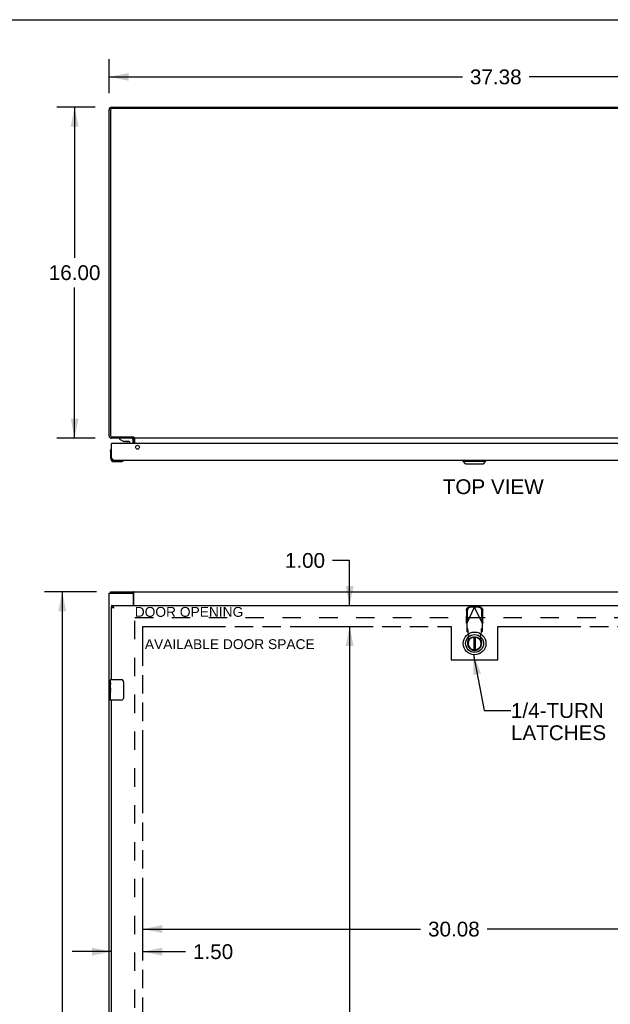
# Model space of a CAD drawing. Header units: inches. Extents: x 0 to 162, y 0 to 105.
# Tile 6 of 10: x 32 to 60, y 57 to 105. Entities that reach past the tile are written whole.
import ezdxf

# ---------------------------------------------------------------- set-up
doc = ezdxf.new("R2010")
doc.units = ezdxf.units.IN
doc.header["$LTSCALE"] = 8.904762
doc.header["$MEASUREMENT"] = 0
doc.linetypes.add('HIDDEN', pattern=[0.2, 0.1, -0.1])
doc.linetypes.add('PHANTOM', pattern=[0.8, 0.45, -0.05, 0.1, -0.05, 0.1, -0.05])
doc.layers.get('0').update_dxf_attribs({"linetype": 'CONTINUOUS'})
for name, color, linetype in [('02___PRT_ALL_AXES', 7, 'CONTINUOUS'), ('3PT', 7, 'CONTINUOUS'), ('AVAILABLE_DOOR_SPACE', 7, 'CONTINUOUS'), ('DEFAULT_2', 8, 'HIDDEN'), ('DIMENSIONS', 7, 'CONTINUOUS')]:
    doc.layers.add(name, color=color, linetype=linetype)
doc.styles.get("Standard").update_dxf_attribs({"font": 'arial.ttf'})
doc.dimstyles.new('DIMSTYLE_1', dxfattribs={"dimtxt": 0.714286, "dimasz": 0.952381, "dimexe": 0.09, "dimexo": 0.07, "dimgap": 0.0375, "dimtad": 0, "dimtih": 1, "dimtoh": 1, "dimzin": 4, "dimdsep": 46, "dimtxsty": 'Standard', "dimblk": '_FILLED', "dimblk1": '_FILLED', "dimblk2": '_FILLED', "dimcen": 0.09, "dimazin": 1, "dimtfac": 1, "dimtofl": 0, "dimtmove": 0, "dimatfit": 3, "dimldrblk": '_FILLED', "dimfxl": 0, "dimtolj": 1, "dimtzin": 4, "dimarcsym": 0})
doc.dimstyles.get("Standard").update_dxf_attribs({"dimtxt": 0.809524, "dimasz": 0.952381, "dimexe": 0.09, "dimexo": 0.07, "dimgap": 0.09, "dimtad": 0, "dimtih": 1, "dimtoh": 1, "dimzin": 4, "dimdsep": 46, "dimtxsty": 'Standard', "dimblk": '_FILLED', "dimblk1": '_FILLED', "dimblk2": '_FILLED', "dimcen": 0.09, "dimazin": 1, "dimtp": 0.01, "dimtm": 0.01, "dimtfac": 1, "dimtofl": 0, "dimtmove": 0, "dimatfit": 3, "dimldrblk": '_FILLED', "dimfxl": 0, "dimtolj": 1, "dimtzin": 4, "dimarcsym": 0})

# ---------------------------------------------------------------- blocks, each defined once
blk = doc.blocks.new('_FILLED')
at = {"color": 0, "linetype": 'ByBlock'}
blk.add_solid([(0, 0), (-1, 0.2), (-1, -0.2)], dxfattribs=at)
blk = doc.blocks.new('*D2')
at = {"layer": 'DIMENSIONS', "color": 2, "linetype": 'Continuous'}
for p, q in [((35.99, 101.204), (35.99, 102.856)), ((73.365, 101.204), (73.365, 102.856)), ((35.99, 101.999), (53.072, 101.999)), ((73.365, 101.999), (56.282, 101.999))]:
    blk.add_line(p, q, dxfattribs=at)
at = {"layer": 'DIMENSIONS', "color": 2, "linetype": 'Continuous', "xscale": 0.9523809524, "yscale": 0.9523809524, "zscale": 0.9523809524, "rotation": 180}
blk.add_blockref('_FILLED', (35.99, 101.999), dxfattribs=at)
at = {"layer": 'DIMENSIONS', "color": 2, "linetype": 'Continuous', "xscale": 0.9523809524, "yscale": 0.9523809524, "zscale": 0.9523809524}
blk.add_blockref('_FILLED', (73.365, 101.999), dxfattribs=at)
at = {"layer": 'DIMENSIONS', "color": 2, "linetype": 'Continuous', "insert": (54.677, 102.356), "char_height": 0.7143, "width": 2.49602, "attachment_point": 2, "line_spacing_factor": 0.9}
blk.add_mtext('37.38', dxfattribs=at)
blk = doc.blocks.new('*D3')
at = {"layer": 'DIMENSIONS', "color": 2, "linetype": 'Continuous'}
for p, q in [((35.323, 100.537), (33.467, 100.537)), ((34.324, 100.537), (34.324, 93.251)), ((34.324, 84.537), (34.324, 91.823)), ((35.323, 84.537), (33.467, 84.537))]:
    blk.add_line(p, q, dxfattribs=at)
at = {"layer": 'DIMENSIONS', "color": 2, "linetype": 'Continuous', "xscale": 0.9523809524, "yscale": 0.9523809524, "zscale": 0.9523809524}
for p, rotation in [((34.324, 100.537), 90), ((34.324, 84.537), 270)]:
    blk.add_blockref('_FILLED', p, dxfattribs=dict(at, rotation=rotation))
at = {"layer": 'DIMENSIONS', "color": 2, "linetype": 'Continuous', "insert": (34.324, 92.894), "char_height": 0.7143, "width": 2.49602, "attachment_point": 2, "line_spacing_factor": 0.9}
blk.add_mtext('16.00', dxfattribs=at)
blk = doc.blocks.new('*D7')
at = {"layer": '3PT', "color": 2, "linetype": 'Continuous'}
for p, q in [((47.616, 78.631), (46.783, 78.631)), ((47.616, 76.446), (47.616, 78.631)), ((47.616, 75.446), (47.616, 73.541))]:
    blk.add_line(p, q, dxfattribs=at)
at = {"layer": '3PT', "color": 2, "linetype": 'Continuous', "xscale": 0.9523809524, "yscale": 0.9523809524, "zscale": 0.9523809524}
for p, rotation in [((47.616, 76.446), 270), ((47.616, 75.446), 90)]:
    blk.add_blockref('_FILLED', p, dxfattribs=dict(at, rotation=rotation))
at = {"layer": '3PT', "color": 2, "linetype": 'Continuous', "insert": (46.426, 78.988), "char_height": 0.7143, "width": 1.94105, "attachment_point": 3, "line_spacing_factor": 0.9}
blk.add_mtext('1.00', dxfattribs=at)
blk = doc.blocks.new('*D8')
at = {"layer": '3PT', "color": 2, "linetype": 'Continuous'}
for p, q in [((47.616, 75.446), (47.616, 53.835)), ((47.616, 30.796), (47.616, 52.407))]:
    blk.add_line(p, q, dxfattribs=at)
at = {"layer": '3PT', "color": 2, "linetype": 'Continuous', "xscale": 0.9523809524, "yscale": 0.9523809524, "zscale": 0.9523809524}
for p, rotation in [((47.616, 75.446), 90), ((47.616, 30.796), 270)]:
    blk.add_blockref('_FILLED', p, dxfattribs=dict(at, rotation=rotation))
at = {"layer": '3PT', "color": 2, "linetype": 'Continuous', "insert": (47.616, 53.478), "char_height": 0.7143, "width": 2.49602, "attachment_point": 2, "line_spacing_factor": 0.9}
blk.add_mtext('44.65', dxfattribs=at)
blk = doc.blocks.new('*D10')
at = {"layer": '3PT', "color": 2, "linetype": 'Continuous'}
for p, q in [((36.115, 59.726), (34.21, 59.726)), ((37.615, 59.726), (39.689, 59.726))]:
    blk.add_line(p, q, dxfattribs=at)
at = {"layer": '3PT', "color": 2, "linetype": 'Continuous', "xscale": 0.9523809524, "yscale": 0.9523809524, "zscale": 0.9523809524}
blk.add_blockref('_FILLED', (36.115, 59.726), dxfattribs=at)
at = {"layer": '3PT', "color": 2, "linetype": 'Continuous', "xscale": 0.9523809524, "yscale": 0.9523809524, "zscale": 0.9523809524, "rotation": 180}
blk.add_blockref('_FILLED', (37.615, 59.726), dxfattribs=at)
at = {"layer": '3PT', "color": 2, "linetype": 'Continuous', "insert": (40.046, 60.084), "char_height": 0.7143, "width": 1.94105, "attachment_point": 1, "line_spacing_factor": 0.9}
blk.add_mtext('1.50', dxfattribs=at)
blk = doc.blocks.new('*D11')
at = {"layer": '3PT', "color": 2, "linetype": 'Continuous'}
for p, q in [((37.615, 60.815), (51.047, 60.815)), ((67.69, 60.815), (54.257, 60.815))]:
    blk.add_line(p, q, dxfattribs=at)
at = {"layer": '3PT', "color": 2, "linetype": 'Continuous', "xscale": 0.9523809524, "yscale": 0.9523809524, "zscale": 0.9523809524, "rotation": 180}
blk.add_blockref('_FILLED', (37.615, 60.815), dxfattribs=at)
at = {"layer": '3PT', "color": 2, "linetype": 'Continuous', "xscale": 0.9523809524, "yscale": 0.9523809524, "zscale": 0.9523809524}
blk.add_blockref('_FILLED', (67.69, 60.815), dxfattribs=at)
at = {"layer": '3PT', "color": 2, "linetype": 'Continuous', "insert": (52.652, 61.173), "char_height": 0.7143, "width": 2.49602, "attachment_point": 2, "line_spacing_factor": 0.9}
blk.add_mtext('30.08', dxfattribs=at)
blk = doc.blocks.new('*D13')
at = {"layer": 'DIMENSIONS', "color": 2, "linetype": 'Continuous'}
for p, q in [((35.386, 77.121), (32.869, 77.121)), ((33.726, 77.121), (33.726, 53.835)), ((33.726, 29.121), (33.726, 52.407)), ((35.386, 29.121), (32.869, 29.121))]:
    blk.add_line(p, q, dxfattribs=at)
at = {"layer": 'DIMENSIONS', "color": 2, "linetype": 'Continuous', "xscale": 0.9523809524, "yscale": 0.9523809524, "zscale": 0.9523809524}
for p, rotation in [((33.726, 77.121), 90), ((33.726, 29.121), 270)]:
    blk.add_blockref('_FILLED', p, dxfattribs=dict(at, rotation=rotation))
at = {"layer": 'DIMENSIONS', "color": 2, "linetype": 'Continuous', "insert": (33.726, 53.478), "char_height": 0.7143, "width": 2.49602, "attachment_point": 2, "line_spacing_factor": 0.9}
blk.add_mtext('48.00', dxfattribs=at)

msp = doc.modelspace()

# ---------------------------------------------------------------- linework, layer by layer
at = {"color": 7, "linetype": 'Continuous'}
for p, q in [((0, 104.762), (161.905, 104.762)), ((36.13, 84.289), (36.115, 84.289)), ((36.489, 84.532), (36.489, 84.493)), ((37.079, 84.532), (36.489, 84.532)), ((36.489, 84.493), (36.665, 84.394)), ((36.665, 84.394), (36.942, 84.394)), ((36.694, 84.537), (36.693, 84.532)), ((36.823, 84.378), (36.753, 84.378)), ((36.823, 84.378), (36.824, 84.378)), ((36.824, 84.378), (36.893, 84.378)), ((36.952, 84.537), (36.953, 84.532)), ((36.973, 84.363), (36.973, 84.289)), ((37.158, 84.289), (37.158, 84.453)), ((37.165, 84.6), (37.165, 84.537)), ((37.182, 84.585), (37.165, 84.559)), ((37.24, 84.289), (37.24, 84.495)), ((36.055, 83.893), (36.058, 83.931)), ((36.055, 83.893), (36.055, 83.604)), ((36.101, 84.029), (36.101, 84.029)), ((36.255, 83.404), (36.544, 83.404)), ((36.673, 83.449), (36.677, 83.45)), ((36.677, 83.45), (36.678, 83.45)), ((53.101, 83.425), (53.101, 83.464)), ((53.101, 83.425), (54.204, 83.425)), ((53.219, 83.306), (53.101, 83.425)), ((53.102, 83.425), (53.102, 83.464)), ((53.22, 83.306), (53.102, 83.425)), ((53.219, 83.306), (54.086, 83.306)), ((54.086, 83.306), (54.204, 83.425)), ((54.204, 83.425), (54.204, 83.464)), ((36.053, 77.046), (36.053, 77.121)), ((37.167, 77.046), (37.167, 77.121)), ((37.105, 77.046), (37.167, 77.046)), ((36.115, 76.446), (36.115, 76.371)), ((53.613, 74.93), (53.613, 74.305)), ((53.692, 74.305), (53.692, 74.93)), ((36.07, 72.871), (36.58, 72.871)), ((36.68, 72.771), (36.68, 71.971)), ((36.055, 72.256), (36.055, 72.289)), ((36.055, 71.886), (36.055, 72.025)), ((36.58, 71.871), (36.07, 71.871))]:
    msp.add_line(p, q, dxfattribs=at)
at = {"color": 3, "linetype": 'Continuous'}
for p, q in [((35.99, 84.654), (35.99, 100.401)), ((36.126, 100.537), (73.229, 100.537)), ((73.222, 100.474), (36.133, 100.474)), ((36.053, 100.394), (36.053, 84.68)), ((37.165, 84.537), (36.107, 84.537)), ((36.115, 83.581), (36.115, 84.289)), ((71.175, 84.289), (36.13, 84.289)), ((36.133, 84.6), (37.167, 84.6)), ((37.165, 84.289), (37.165, 84.495)), ((37.169, 84.598), (37.167, 84.6)), ((37.171, 84.596), (37.169, 84.598)), ((37.174, 84.593), (37.171, 84.596)), ((37.192, 84.537), (37.192, 84.575)), ((70.663, 84.537), (37.192, 84.537)), ((37.242, 84.289), (37.242, 84.53)), ((36.128, 83.56), (36.124, 83.567)), ((36.133, 83.553), (36.128, 83.56)), ((36.137, 83.546), (36.133, 83.553)), ((71.073, 83.464), (36.232, 83.464)), ((36.053, 77.121), (73.302, 77.121)), ((37.192, 76.446), (37.192, 77.09)), ((35.99, 29.196), (35.99, 77.046)), ((35.99, 77.046), (37.105, 77.046)), ((37.165, 76.446), (37.165, 76.986)), ((36.115, 76.446), (71.19, 76.446)), ((36.115, 72.871), (36.115, 76.371)), ((36.181, 76.341), (36.175, 76.343)), ((36.187, 76.34), (36.181, 76.341)), ((36.193, 76.338), (36.187, 76.34)), ((36.199, 76.337), (36.193, 76.338)), ((36.206, 76.335), (36.199, 76.337)), ((36.215, 76.333), (36.206, 76.335)), ((36.214, 76.357), (36.209, 76.364)), ((36.218, 76.35), (36.214, 76.357)), ((36.232, 76.329), (36.215, 76.333)), ((36.225, 76.34), (36.218, 76.35)), ((36.232, 76.329), (36.225, 76.34)), ((36.115, 53.621), (36.115, 71.871))]:
    msp.add_line(p, q, dxfattribs=at)
for points in [[(37.146, 84.53), (37.146, 84.53), (37.147, 84.53), (37.148, 84.53), (37.149, 84.53), (37.15, 84.53), (37.151, 84.531), (37.152, 84.531), (37.153, 84.532), (37.156, 84.534)], [(37.156, 84.534), (37.158, 84.535), (37.159, 84.535), (37.161, 84.536), (37.162, 84.536), (37.163, 84.537), (37.165, 84.537)], [(37.192, 84.575), (37.19, 84.576), (37.189, 84.578), (37.188, 84.579), (37.186, 84.581), (37.185, 84.582), (37.184, 84.583), (37.183, 84.584), (37.181, 84.586), (37.18, 84.587), (37.174, 84.593)], [(37.235, 84.53), (37.233, 84.531), (37.232, 84.531), (37.231, 84.532), (37.229, 84.533), (37.228, 84.534), (37.227, 84.534), (37.225, 84.535), (37.224, 84.536), (37.223, 84.536)], [(37.242, 84.53), (37.241, 84.53), (37.24, 84.53), (37.239, 84.53), (37.237, 84.53), (37.236, 84.53), (37.235, 84.53)], [(36.124, 83.567), (36.117, 83.577), (36.115, 83.581)], [(36.232, 83.464), (36.229, 83.464), (36.227, 83.464), (36.225, 83.464), (36.223, 83.465), (36.22, 83.465), (36.218, 83.466), (36.216, 83.466), (36.214, 83.467), (36.211, 83.468), (36.209, 83.469), (36.207, 83.47), (36.205, 83.471), (36.202, 83.473), (36.2, 83.474), (36.198, 83.476), (36.196, 83.477), (36.193, 83.479), (36.191, 83.481), (36.189, 83.483), (36.187, 83.485), (36.184, 83.487), (36.182, 83.489), (36.18, 83.491), (36.178, 83.493), (36.175, 83.496), (36.173, 83.498), (36.171, 83.501), (36.169, 83.503), (36.166, 83.506), (36.164, 83.509), (36.162, 83.512), (36.16, 83.514), (36.157, 83.517), (36.155, 83.52), (36.153, 83.523), (36.151, 83.526), (36.148, 83.53), (36.146, 83.533), (36.144, 83.536), (36.142, 83.539), (36.139, 83.543), (36.137, 83.546)], [(37.192, 77.09), (37.19, 77.092), (37.189, 77.094), (37.188, 77.096), (37.186, 77.098), (37.185, 77.1), (37.184, 77.102), (37.183, 77.105), (37.181, 77.107), (37.18, 77.109), (37.179, 77.111), (37.178, 77.113), (37.176, 77.115), (37.175, 77.117), (37.174, 77.118), (37.172, 77.119), (37.171, 77.12), (37.17, 77.121), (37.169, 77.121), (37.168, 77.121), (37.167, 77.121)], [(36.205, 76.371), (36.202, 76.374), (36.2, 76.377), (36.198, 76.38), (36.196, 76.384), (36.193, 76.387), (36.191, 76.39), (36.189, 76.393), (36.187, 76.396), (36.184, 76.399), (36.182, 76.401), (36.18, 76.404), (36.178, 76.407), (36.175, 76.409), (36.173, 76.412), (36.171, 76.414), (36.169, 76.417), (36.166, 76.419), (36.164, 76.421), (36.162, 76.423), (36.16, 76.425), (36.157, 76.427), (36.155, 76.429), (36.153, 76.431), (36.151, 76.433), (36.148, 76.434), (36.146, 76.436), (36.144, 76.437), (36.142, 76.439), (36.139, 76.44), (36.137, 76.441), (36.135, 76.442), (36.133, 76.443), (36.13, 76.444), (36.128, 76.444), (36.126, 76.445), (36.124, 76.445), (36.121, 76.446), (36.119, 76.446), (36.117, 76.446), (36.115, 76.446)], [(36.175, 76.343), (36.169, 76.344), (36.167, 76.345), (36.164, 76.346), (36.161, 76.346), (36.159, 76.347), (36.156, 76.348), (36.154, 76.349), (36.151, 76.349), (36.149, 76.35), (36.147, 76.351), (36.144, 76.352), (36.142, 76.352), (36.14, 76.353), (36.138, 76.354), (36.136, 76.355), (36.134, 76.355), (36.133, 76.356), (36.131, 76.357), (36.129, 76.358), (36.128, 76.358), (36.126, 76.359), (36.125, 76.36), (36.124, 76.361), (36.122, 76.361), (36.121, 76.362), (36.12, 76.363), (36.119, 76.364), (36.118, 76.364), (36.118, 76.365), (36.117, 76.366), (36.116, 76.367), (36.116, 76.367), (36.115, 76.368), (36.115, 76.369), (36.115, 76.37), (36.115, 76.37), (36.115, 76.371)], [(36.209, 76.364), (36.207, 76.367), (36.205, 76.371)]]:
    msp.add_lwpolyline(points, dxfattribs=at)
at = {"color": 7, "linetype": 'Continuous'}
for points in [[(36.101, 84.029), (36.101, 84.027), (36.101, 84.026), (36.1, 84.022)], [(36.678, 83.45), (36.679, 83.45), (36.68, 83.451)], [(37.175, 77.042), (37.174, 77.043), (37.173, 77.044), (37.171, 77.045), (37.17, 77.045), (37.169, 77.046), (37.168, 77.046), (37.167, 77.046)], [(37.192, 77.035), (37.191, 77.035), (37.19, 77.035), (37.188, 77.035), (37.187, 77.035), (37.186, 77.035), (37.184, 77.035), (37.183, 77.036), (37.181, 77.037), (37.18, 77.038), (37.179, 77.039), (37.178, 77.04), (37.175, 77.042)], [(36.19, 76.352), (36.189, 76.352), (36.187, 76.353), (36.184, 76.354), (36.182, 76.355), (36.18, 76.356), (36.178, 76.357), (36.175, 76.358), (36.173, 76.359), (36.171, 76.36), (36.169, 76.361), (36.166, 76.361), (36.164, 76.362), (36.162, 76.363), (36.16, 76.364), (36.157, 76.364), (36.155, 76.365), (36.153, 76.366), (36.151, 76.366), (36.148, 76.367), (36.146, 76.367), (36.144, 76.368), (36.142, 76.368), (36.139, 76.369), (36.137, 76.369), (36.135, 76.37), (36.133, 76.37), (36.13, 76.37), (36.128, 76.37), (36.126, 76.371), (36.124, 76.371), (36.121, 76.371), (36.119, 76.371), (36.117, 76.371), (36.115, 76.371)], [(36.673, 72.807), (36.675, 72.802), (36.677, 72.796), (36.678, 72.79), (36.679, 72.784), (36.679, 72.777), (36.68, 72.771)], [(36.68, 71.971), (36.679, 71.965), (36.679, 71.959), (36.678, 71.953), (36.677, 71.947), (36.675, 71.941), (36.673, 71.935)]]:
    msp.add_lwpolyline(points, dxfattribs=at)
for radius in [0.551, 0.433, 0.329, 0.317]:
    msp.add_circle((53.653, 74.618), radius, dxfattribs=at)
at = {"color": 3, "linetype": 'Continuous'}
for centre, radius, start, end in [((36.126, 100.401), 0.136, 90, 180), ((36.133, 100.394), 0.08, 90, 180), ((36.107, 84.654), 0.117, 180, 270), ((36.133, 84.68), 0.08, 180, 270), ((36.13, 84.274), 0.015, 90, 180), ((37.123, 84.495), 0.042, 0, 90), ((36.232, 83.581), 0.117, 180, 270), ((37.105, 76.986), 0.06, 0, 90)]:
    msp.add_arc(centre, radius, start, end, dxfattribs=at)
at = {"color": 7, "linetype": 'Continuous'}
for centre, radius, start, end in [((36.753, 84.468), 0.09, 235.3566, 270), ((36.893, 84.468), 0.09, 270, 304.1344), ((36.942, 84.363), 0.031, 0, 90), ((37.079, 84.453), 0.079, 0, 90), ((37.123, 84.495), 0.117, 0, 17.7058), ((36.305, 83.893), 0.25, 149.1101, 180), ((36.103, 84.014), 0.015, 96.3796, 149.1101), ((36.1, 84.014), 0.015, 0, 83.6204), ((36.255, 83.604), 0.2, 180, 270), ((36.544, 83.654), 0.25, 270, 300.8899), ((36.665, 83.449), 0.015, 6.3796, 90), ((36.665, 83.452), 0.015, 300.8899, 353.6204), ((53.653, 74.618), 0.315, 100.0787, 79.9213), ((36.07, 72.856), 0.015, 90, 180), ((36.58, 72.771), 0.1, 21.1999, 90), ((36.07, 71.886), 0.015, 180, 270), ((36.58, 71.971), 0.1, 270, 338.7946)]:
    msp.add_arc(centre, radius, start, end, dxfattribs=at)
at = {"layer": '02___PRT_ALL_AXES', "color": 7, "linetype": 'Continuous'}
for p, q in [((36.055, 72.712), (36.055, 72.856)), ((36.055, 72.456), (36.055, 72.709)), ((36.064, 72.654), (36.055, 72.654)), ((36.055, 72.486), (36.065, 72.486)), ((36.055, 71.886), (36.055, 72.454)), ((36.057, 72.423), (36.055, 72.423)), ((36.065, 72.486), (36.065, 72.643)), ((36.065, 72.303), (36.065, 72.356)), ((36.055, 72.292), (36.064, 72.292)), ((36.055, 72.256), (36.065, 72.256)), ((36.055, 72.193), (36.065, 72.193)), ((36.055, 72.025), (36.065, 72.025)), ((36.065, 72.025), (36.065, 72.256))]:
    msp.add_line(p, q, dxfattribs=at)
for points in [[(36.055, 72.712), (36.055, 72.709), (36.055, 72.705), (36.056, 72.699), (36.057, 72.693), (36.059, 72.686), (36.06, 72.679), (36.062, 72.67), (36.063, 72.662)], [(36.055, 72.456), (36.055, 72.449), (36.055, 72.441), (36.056, 72.433), (36.057, 72.424)], [(36.057, 72.424), (36.061, 72.397), (36.062, 72.389), (36.063, 72.38), (36.064, 72.371), (36.064, 72.363), (36.065, 72.356)], [(36.063, 72.662), (36.064, 72.652), (36.065, 72.643)], [(36.065, 72.303), (36.064, 72.296), (36.064, 72.29), (36.063, 72.284), (36.063, 72.278), (36.062, 72.272), (36.062, 72.267)]]:
    msp.add_lwpolyline(points, dxfattribs=at)
at = {"layer": '02___PRT_ALL_AXES', "color": 3, "linetype": 'Continuous'}
msp.add_circle((37.365, 84.101), 0.094, dxfattribs=at)
at = {"layer": '02___PRT_ALL_AXES', "color": 7, "linetype": 'Continuous'}
for start, end in [(180.2115, 180.2579), (192.3952, 193.087)]:
    msp.add_arc((36.255, 83.604), 0.2, start, end, dxfattribs=at)
msp.add_ellipse((36.255, 72.289), major_axis=(0.2, 0), ratio=0.432808, start_param=3.141593, end_param=3.403409, dxfattribs=at)
at = {"layer": 'AVAILABLE_DOOR_SPACE', "color": 4, "linetype": 'PHANTOM'}
for p, q in [((37.615, 30.796), (37.615, 75.446)), ((37.615, 75.446), (52.527, 75.446)), ((52.527, 75.446), (52.527, 73.821)), ((54.777, 73.821), (54.777, 75.446)), ((54.777, 75.446), (67.69, 75.446)), ((52.527, 73.821), (54.777, 73.821))]:
    msp.add_line(p, q, dxfattribs=at)
at = {"layer": 'DEFAULT_2', "color": 8, "linetype": 'HIDDEN'}
for p, q in [((53.261, 76.227), (53.251, 75.636)), ((53.279, 75.588), (53.653, 76.375)), ((53.302, 76.207), (53.292, 75.616)), ((53.608, 76.389), (53.415, 76.385)), ((53.65, 76.369), (53.457, 76.366)), ((53.608, 76.389), (53.623, 76.384)), ((53.608, 76.389), (53.65, 76.369)), ((53.623, 76.384), (53.638, 76.38)), ((53.638, 76.38), (53.653, 76.375)), ((53.653, 76.375), (53.668, 76.38)), ((54.027, 75.588), (53.653, 76.375)), ((53.656, 76.369), (53.697, 76.389)), ((53.849, 76.366), (53.656, 76.369)), ((53.668, 76.38), (53.683, 76.384)), ((53.683, 76.384), (53.697, 76.389)), ((53.89, 76.385), (53.697, 76.389)), ((54.013, 75.616), (54.003, 76.207)), ((54.055, 75.636), (54.045, 76.227)), ((37.24, 30.296), (37.24, 75.946)), ((37.242, 75.871), (70.613, 75.871)), ((53.292, 75.616), (53.251, 75.636)), ((53.279, 75.588), (53.279, 75.214)), ((53.325, 75.328), (53.279, 75.369)), ((53.279, 75.214), (53.325, 75.173)), ((53.325, 75.173), (53.325, 75.328)), ((53.339, 75.169), (53.337, 75.201)), ((54.027, 75.369), (53.981, 75.328)), ((53.981, 75.328), (53.981, 75.173)), ((53.981, 75.173), (54.027, 75.214)), ((54.055, 75.636), (54.013, 75.616)), ((54.036, 75.604), (54.027, 75.588)), ((54.027, 75.214), (54.027, 75.588)), ((53.324, 74.678), (53.377, 74.972)), ((53.377, 74.972), (53.339, 75.169)), ((53.966, 75.169), (53.928, 74.972)), ((53.928, 74.972), (53.982, 74.678))]:
    msp.add_line(p, q, dxfattribs=at)
for points in [[(53.261, 76.227), (53.262, 76.242), (53.264, 76.257), (53.268, 76.272), (53.273, 76.287), (53.28, 76.301), (53.288, 76.314), (53.297, 76.326), (53.307, 76.338), (53.318, 76.348), (53.33, 76.358), (53.343, 76.366), (53.357, 76.373), (53.371, 76.378), (53.385, 76.382), (53.4, 76.384), (53.415, 76.385)], [(53.457, 76.366), (53.442, 76.365), (53.427, 76.362), (53.413, 76.358), (53.398, 76.353), (53.385, 76.346), (53.372, 76.338), (53.36, 76.329), (53.349, 76.318), (53.338, 76.307), (53.329, 76.294), (53.321, 76.281), (53.315, 76.267), (53.31, 76.252), (53.306, 76.237), (53.303, 76.222), (53.302, 76.207)], [(54.003, 76.207), (54.002, 76.222), (54, 76.237), (53.996, 76.252), (53.991, 76.267), (53.984, 76.281), (53.976, 76.294), (53.967, 76.307), (53.957, 76.318), (53.946, 76.329), (53.934, 76.338), (53.921, 76.346), (53.907, 76.353), (53.893, 76.358), (53.878, 76.362), (53.864, 76.365), (53.849, 76.366)], [(53.89, 76.385), (53.905, 76.384), (53.92, 76.382), (53.935, 76.378), (53.949, 76.373), (53.962, 76.366), (53.975, 76.358), (53.987, 76.348), (53.998, 76.338), (54.009, 76.326), (54.018, 76.314), (54.026, 76.301), (54.032, 76.287), (54.038, 76.272), (54.041, 76.257), (54.044, 76.242), (54.045, 76.227)], [(53.279, 75.588), (53.269, 75.604), (53.264, 75.612), (53.26, 75.62), (53.255, 75.628), (53.251, 75.636)], [(53.337, 75.201), (53.336, 75.216), (53.335, 75.232), (53.334, 75.246), (53.333, 75.26), (53.332, 75.273), (53.331, 75.284), (53.33, 75.295), (53.329, 75.304), (53.328, 75.312), (53.327, 75.319), (53.326, 75.324), (53.325, 75.328)], [(53.981, 75.328), (53.98, 75.324), (53.979, 75.319), (53.978, 75.312), (53.977, 75.304), (53.976, 75.295), (53.975, 75.284), (53.973, 75.273), (53.972, 75.26), (53.971, 75.246), (53.97, 75.232), (53.969, 75.216), (53.968, 75.201), (53.966, 75.169)], [(54.055, 75.636), (54.05, 75.628), (54.046, 75.62), (54.041, 75.612), (54.036, 75.604)], [(53.325, 75.173), (53.327, 75.172), (53.33, 75.172), (53.332, 75.171), (53.334, 75.171), (53.337, 75.17), (53.339, 75.169)], [(53.966, 75.169), (53.969, 75.17), (53.971, 75.171), (53.973, 75.171), (53.976, 75.172), (53.978, 75.172), (53.981, 75.173)]]:
    msp.add_lwpolyline(points, dxfattribs=at)
msp.add_arc((53.653, 74.618), 0.335, 169.673, 10.327, dxfattribs=at)

# ---------------------------------------------------------------- texts
at = {"layer": 'DIMENSIONS', "color": 2, "linetype": 'Continuous', "line_spacing_factor": 0.9}
for s, insert, char_height, width, attachment_point in [('TOP VIEW', (54.554, 82.551), 0.7143, 4.86723, 2), ('DOOR OPENING', (39.853, 76.382), 0.47619, 5.23987, 2), ('AVAILABLE DOOR SPACE', (41.823, 74.823), 0.47619, 8.19083, 2), ('1/4-TURN\\PLATCHES', (55.408, 71.734), 0.7143, 4.59373, 1)]:
    msp.add_mtext(s, dxfattribs=dict(at, insert=insert, char_height=char_height, width=width, attachment_point=attachment_point))

# ---------------------------------------------------------------- dimensions: what is measured, and where the dimension line sits
at = {"layer": '3PT', "color": 2, "linetype": 'Continuous'}
for base, p1, p2, angle, picture, middle in [((47.616, 76.446), (52.527, 75.446), (36.115, 76.446), 90, '*D7', (45.486, 78.627)), ((36.115, 59.726), (37.615, 75.446), (36.115, 76.371), 180, '*D10', (41.048, 59.723)), ((47.616, 30.796), (52.527, 75.446), (52.527, 30.796), 270, '*D8', (47.6, 53.117))]:
    dim = msp.add_linear_dim(base=base, p1=p1, p2=p2, angle=angle, dimstyle='DIMSTYLE_1', dxfattribs=at)
    dim.commit()
    dim.dimension.update_dxf_attribs({"geometry": picture, "text_midpoint": middle, "dimtype": 160})
dim = msp.add_linear_dim(base=(67.689708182, 60.815382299), p1=(37.614708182, 75.446173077), p2=(67.689708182, 75.446173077), dimstyle='DIMSTYLE_1', dxfattribs=at)
dim.commit()
dim.dimension.update_dxf_attribs({"geometry": '*D11', "text_midpoint": (52.649365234, 60.811398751), "dimtype": 160})
at = {"layer": 'DIMENSIONS', "color": 2, "linetype": 'Continuous'}
dim = msp.add_linear_dim(base=(73.364708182, 101.998691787), p1=(35.989708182, 102.925834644), p2=(73.364708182, 102.925834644), dimstyle='DIMSTYLE_1', dxfattribs=at)
dim.commit()
dim.dimension.update_dxf_attribs({"geometry": '*D2', "text_midpoint": (54.674365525, 101.99471203), "dimtype": 160})
for base, p1, p2, picture, middle in [((34.324, 84.537), (35.393, 100.537), (35.393, 84.537), '*D3', (34.355, 92.533)), ((33.726, 29.121), (35.456, 77.121), (35.456, 29.121), '*D13', (33.707, 53.117))]:
    dim = msp.add_linear_dim(base=base, p1=p1, p2=p2, angle=270, dimstyle='DIMSTYLE_1', dxfattribs=at)
    dim.commit()
    dim.dimension.update_dxf_attribs({"geometry": picture, "text_midpoint": middle, "dimtype": 160})

# ---------------------------------------------------------------- leaders
at = {"layer": 'DIMENSIONS', "color": 2, "linetype": 'Continuous', "annotation_type": 0, "has_hookline": 1, "hookline_direction": 1, "text_width": 4.477}
msp.add_leader([(53.597, 74.069), (54.12, 71.376), (55.408, 71.376)], dimstyle='Standard', override={"dimtad": 0}, dxfattribs=at)

doc.saveas('drawing.dxf')
